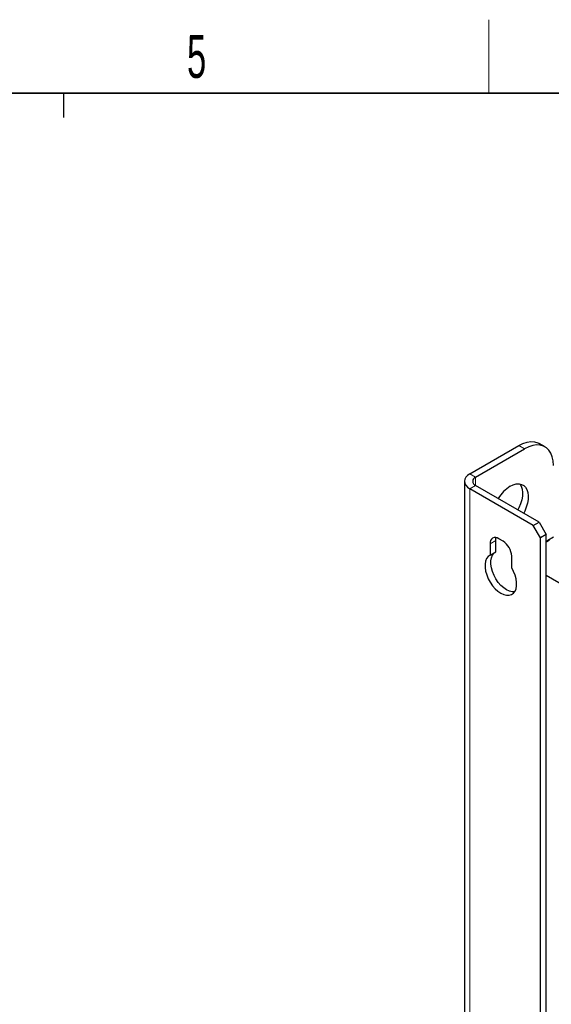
# Paper-space layout 'Blatt2' of a CAD drawing. Header units: millimetres. Extents: x 5 to 418, y 2 to 292.
# Tile 99 of 112: x 226 to 270, y 208 to 288. Entities that reach past the tile are written whole.
import ezdxf

# ---------------------------------------------------------------- set-up
doc = ezdxf.new("R2010")
doc.units = ezdxf.units.MM
doc.layers.add('SLD-0', color=7, linetype='Continuous')
doc.styles.add('SLDTEXTSTYLE0', font='TXT', dxfattribs={"width": 0.605})

psp = doc.layouts.new('Blatt2')

# ---------------------------------------------------------------- linework, layer by layer
at = {"color": 7, "linetype": 'Continuous', "lineweight": 25}
for p, q in [((263.196, 251.379), (267.203, 253.692)), ((269.341, 253.585), (268.869, 253.857)), ((263.667, 251.107), (267.674, 253.42)), ((262.756, 250.766), (262.756, 118.759)), ((268.853, 247.433), (263.667, 250.426)), ((268.381, 247.161), (263.196, 250.154)), ((268.381, 247.161), (268.853, 247.433)), ((268.97, 246.14), (268.381, 247.161)), ((268.853, 247.433), (269.442, 246.412)), ((269.442, 246.412), (268.97, 246.14)), ((269.442, 115.766), (269.442, 246.412)), ((264.846, 245.663), (264.846, 244.717)), ((265.317, 244.989), (265.317, 245.935)), ((265.906, 245.867), (265.553, 246.072)), ((268.97, 115.493), (268.97, 246.14)), ((269.678, 245.935), (269.442, 245.798)), ((270.031, 246.207), (269.56, 245.935)), ((269.619, 245.969), (269.678, 245.935)), ((264.846, 244.717), (265.317, 244.989)), ((266.613, 243.696), (266.613, 244.643)), ((269.442, 243.077), (312.575, 218.177))]:
    psp.add_line(p, q, dxfattribs=at)
at = {"color": 7, "linetype": 'Continuous', "lineweight": 18}
for p, q in [((267.674, 253.42), (267.203, 253.692)), ((263.667, 251.107), (263.196, 251.379)), ((263.667, 250.426), (263.196, 250.154)), ((263.667, 250.426), (263.667, 251.107)), ((263.196, 118.147), (263.196, 250.154)), ((264.846, 245.663), (265.317, 245.935))]:
    psp.add_line(p, q, dxfattribs=at)
at = {"color": 7, "linetype": 'Continuous', "lineweight": 25, "flags": 128}
for points in [[(267.203, 253.692), (267.538, 253.858), (267.867, 253.965), (268.182, 254.011), (268.477, 253.995), (268.746, 253.918), (268.869, 253.857)], [(270.031, 252.059), (270.007, 252.432), (269.936, 252.77), (269.818, 253.066), (269.657, 253.314), (269.455, 253.509), (269.218, 253.646), (268.948, 253.723), (268.653, 253.739), (268.338, 253.693), (268.01, 253.586), (267.674, 253.42)], [(263.196, 251.379), (263.009, 251.247), (262.871, 251.098), (262.785, 250.935), (262.756, 250.766), (262.785, 250.597), (262.871, 250.435), (263.009, 250.285), (263.196, 250.154)], [(266.496, 250.358), (266.745, 250.477), (266.986, 250.544), (267.214, 250.557), (267.421, 250.514), (267.601, 250.419), (267.75, 250.273), (267.862, 250.08), (267.936, 249.846), (267.967, 249.579), (267.957, 249.284), (267.904, 248.972), (267.811, 248.65), (267.68, 248.329), (267.595, 248.159)], [(267.274, 250.55), (267.279, 250.545), (267.391, 250.352), (267.464, 250.119), (267.496, 249.851), (267.485, 249.556), (267.433, 249.244), (267.34, 248.922), (267.209, 248.601), (267.123, 248.431)], [(265.317, 245.935), (265.331, 246.087), (265.348, 246.155)], [(269.56, 245.935), (269.474, 245.871), (269.442, 245.838)], [(264.846, 244.717), (264.687, 244.603), (264.564, 244.439), (264.48, 244.231), (264.438, 243.984), (264.44, 243.708), (264.485, 243.412), (264.572, 243.106), (264.698, 242.8), (264.859, 242.504), (265.05, 242.229), (265.263, 241.984), (265.492, 241.777), (265.73, 241.615), (265.967, 241.503), (266.196, 241.446), (266.409, 241.445), (266.6, 241.5), (266.761, 241.609), (266.887, 241.769), (266.974, 241.975), (267.02, 242.219), (267.021, 242.493), (266.979, 242.788), (266.895, 243.093), (266.772, 243.4), (266.613, 243.696)], [(266.851, 241.713), (266.667, 241.718), (266.438, 241.775), (266.201, 241.887), (265.964, 242.049), (265.735, 242.256), (265.521, 242.501), (265.331, 242.776), (265.17, 243.072), (265.043, 243.378), (264.956, 243.684), (264.911, 243.98), (264.909, 244.256), (264.951, 244.503), (265.035, 244.711), (265.159, 244.875), (265.253, 244.952)]]:
    psp.add_lwpolyline(points, dxfattribs=at)
at = {"color": 7, "linetype": 'Continuous', "lineweight": 25}
for centre, radius, start, end in [((263.796, 250.766), 0.364, 110.78342, 249.21658), ((268.061, 247.839), 2.966, 121.85476, 149.1464), ((265.277, 245.733), 0.437, 50.79671, 189.21404), ((265.078, 244.573), 1.537, 2.60548, 57.39452)]:
    psp.add_arc(centre, radius, start, end, dxfattribs=at)
at = {"layer": 'SLD-0', "lineweight": 18}
psp.add_line((264.75, 282.5), (264.75, 288.5), dxfattribs=at)
at = {"layer": 'SLD-0', "lineweight": 35}
psp.add_line((408, 282.5), (26, 282.5), dxfattribs=at)
at = {"layer": 'SLD-0'}
psp.add_line((230, 280.5), (230, 282.5), dxfattribs=at)
psp.add_line((230, 280.5), (230, 282.5), dxfattribs=at)

# ---------------------------------------------------------------- texts
at = {"layer": 'SLD-0', "insert": (240.853, 287.243), "char_height": 3.5, "attachment_point": 2, "style": 'SLDTEXTSTYLE0'}
psp.add_mtext('5', dxfattribs=at)

doc.saveas('drawing.dxf')
